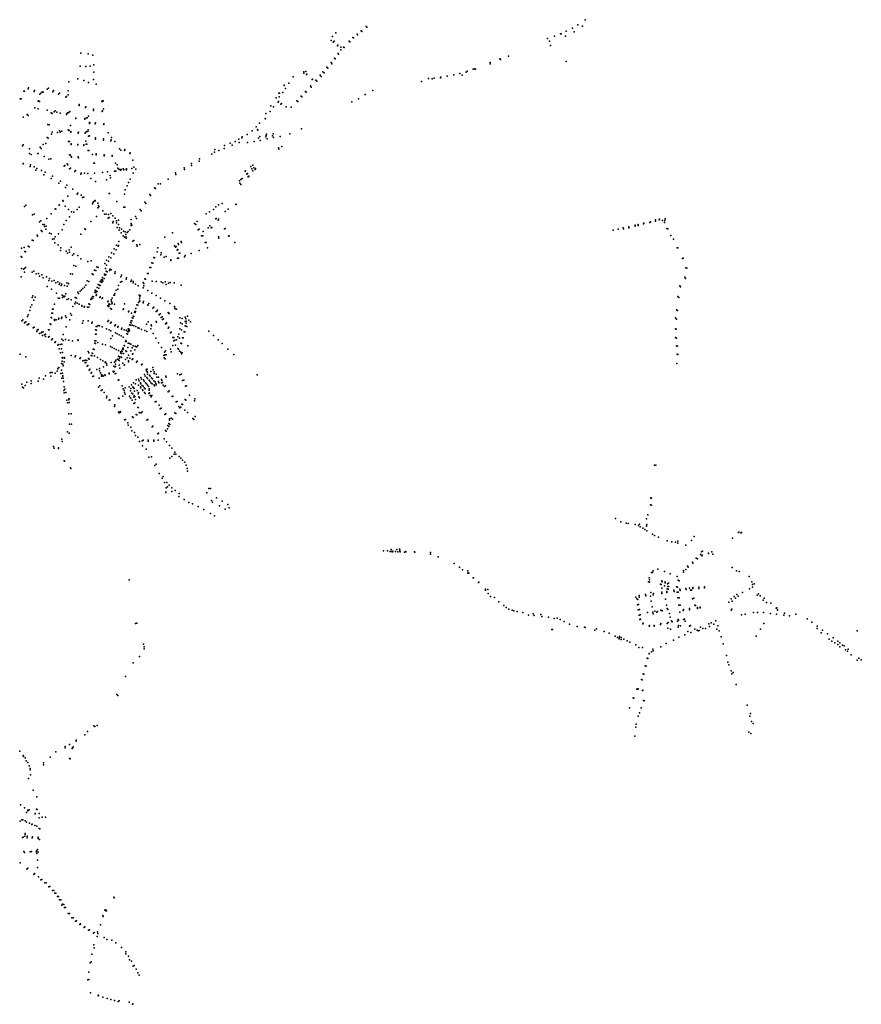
# Model space of a CAD drawing. Extents: x 182095 to 189837, y 316363 to 321755.
# Tile 3 of 3: x 185966 to 189837, y 316363 to 320891. Entities that reach past the tile are written whole.
import ezdxf

# ---------------------------------------------------------------- set-up
doc = ezdxf.new("R2010")
doc.units = 0

msp = doc.modelspace()

# ---------------------------------------------------------------- linework, layer by layer
at = {"layer": 'O466_KOLKEN_96_VIEW', "color": 1}
for p in [(188567.134, 320890.657), (187559.532, 320858.82), (187562.5, 320855.612), (188508.905, 320852.096), (188533.681, 320866.613), (188555.577, 320860.244), (187404.859, 320813.584), (187420.658, 320830.5), (187499.205, 320809.411), (187502.15, 320807.467), (187518.034, 320824.125), (187520.213, 320821.188), (187536.243, 320839.655), (187539.673, 320836.277), (188394.521, 320804.019), (188425.589, 320814.326), (188452.982, 320825.2), (188454.312, 320825.746), (188456.133, 320825.738), (188476.377, 320815.32), (188479.637, 320837.257), (188517.251, 320835.167), (187399.424, 320794.656), (187407.814, 320787.254), (187412.616, 320792.387), (187427.364, 320770.807), (187429.64, 320773.986), (187443.604, 320763.729), (187456.079, 320764.843), (187458.609, 320762.153), (187481.45, 320792.098), (187484.596, 320789.465), (188403.739, 320791.526), (188407.959, 320772.27), (186247.955, 320737.342), (186281.737, 320734.233), (186303.267, 320727.686), (187414.714, 320714.318), (187416.948, 320710.008), (187430.913, 320735.779), (187433.187, 320731.748), (187443.864, 320752.471), (188175.296, 320711.174), (188177.77, 320708.271), (188214.865, 320723.269), (186244.841, 320676.211), (186270.888, 320675.348), (186290.565, 320676.88), (186307.633, 320683.105), (187379.272, 320672.403), (187384.083, 320668.197), (187398.442, 320693.983), (187402.207, 320688.175), (188052.223, 320663.12), (188058.538, 320664.667), (188062.891, 320663.095), (188129.475, 320687.624), (188130.57, 320693.469), (188479.318, 320698.49), (186234.313, 320619.073), (186306.655, 320649.313), (187223.366, 320627.303), (187272.787, 320644.634), (187273.742, 320651.537), (187282.08, 320652.073), (187285.874, 320638.41), (187287.363, 320640.462), (187347.785, 320635.487), (187352.868, 320630.097), (187361.092, 320651.199), (187366.414, 320645.666), (187845.907, 320619.737), (187863.945, 320618.964), (187872.479, 320622.248), (187902.283, 320623.7), (187903.681, 320626.439), (187932.653, 320630.676), (187963.247, 320636.714), (187990.464, 320642.763), (188001.419, 320635.42), (188019.636, 320648.699), (188023.958, 320654.465), (186004.394, 320573.451), (186006.708, 320577.115), (186097.886, 320575.509), (186191.484, 320604.523), (186261.031, 320610.707), (186282.224, 320601.606), (186305.53, 320615.131), (186318.608, 320593.538), (187181.905, 320589.604), (187183.152, 320587.41), (187188.278, 320574.126), (187204.679, 320599.056), (187304.431, 320586.332), (187307.481, 320580.974), (187310.867, 320615.165), (187312.869, 320617.612), (187328.947, 320612.945), (187332.135, 320607.647), (187814.841, 320606.748), (185984.52, 320562.015), (185988.653, 320561.337), (186032.088, 320560.921), (186034.035, 320564.448), (186058.783, 320548.145), (186063.017, 320552.249), (186069.134, 320558.293), (186071.298, 320556.676), (186074.266, 320557.646), (186091.964, 320571.674), (186118.95, 320558.997), (186121.595, 320564.565), (186145.301, 320547.832), (186149.777, 320552.13), (186178.738, 320533.685), (186181.695, 320537.396), (186188.992, 320545.504), (186189.341, 320563.437), (187146.489, 320531.128), (187157.511, 320552.648), (187159.774, 320535.587), (187160.85, 320553.432), (187176.321, 320555.882), (187260.216, 320539.469), (187264.462, 320535.572), (187280.665, 320560.311), (187283.953, 320557.299), (187554.677, 320546.782), (187590.625, 320565.5), (185968.552, 320526.913), (185972.475, 320526.213), (186035.462, 320485.234), (186051.615, 320516.411), (186052.099, 320516.849), (186057.098, 320514.522), (186238.979, 320496.649), (186239.859, 320500.32), (186268.891, 320486.777), (186270.257, 320489.778), (186344.7, 320514.721), (186345.223, 320517.165), (186349.253, 320514.156), (186349.602, 320516.774), (187121.497, 320493.81), (187133.509, 320490.49), (187154.402, 320510.985), (187156.821, 320514.667), (187166.887, 320501.919), (187170.481, 320504.892), (187191.482, 320489.798), (187214.455, 320487.66), (187240.716, 320517.692), (187244.723, 320513.904), (187494.475, 320512.41), (187523.767, 320526.116), (185981.365, 320442.714), (186000.77, 320454.472), (186004.621, 320449.903), (186051.184, 320481.443), (186092.63, 320474.518), (186110.915, 320462.003), (186115.95, 320459.878), (186124.208, 320467.401), (186128.735, 320471.693), (186136.58, 320464.883), (186152.521, 320461.174), (186181.163, 320454.749), (186182.553, 320459.989), (186187.505, 320462.436), (186192.785, 320463.718), (186196.457, 320468.493), (186224.86, 320438.436), (186273.322, 320439.048), (186275.8, 320438.632), (186282.316, 320447.611), (186305.6, 320478.782), (186305.67, 320473.772), (186345.668, 320468.97), (186346.521, 320471.568), (186351.01, 320479.997), (187098.819, 320459.518), (187118.629, 320467.944), (186096.135, 320408.917), (186101.493, 320407.524), (186200.131, 320403.472), (186224.448, 320435.818), (186224.58, 320435.639), (186266.207, 320436.551), (186266.224, 320433.369), (186286.99, 320417.918), (186287.897, 320413.627), (186288.192, 320416.904), (186313.503, 320411.874), (186314.202, 320416.843), (186352.933, 320408.79), (186353.19, 320411.272), (187053.346, 320397.28), (187069.144, 320415.482), (187095.306, 320436.168), (187097.494, 320435.141), (186092.431, 320348.266), (186113.138, 320363.497), (186114.783, 320373.208), (186140.236, 320372.454), (186148.511, 320379.195), (186152.023, 320372.989), (186159.557, 320378.744), (186189.31, 320384.19), (186194.296, 320380.606), (186201.364, 320375.993), (186201.563, 320373.694), (186234.706, 320370.146), (186234.893, 320369.512), (186236.134, 320372.809), (186267.848, 320368.3), (186268.286, 320372.169), (186273.84, 320376.528), (186278.942, 320375.994), (186280.399, 320384.759), (186283.027, 320354.464), (186286.715, 320356.896), (186315.522, 320346.793), (186373.301, 320370.639), (186388.473, 320348.703), (186987.824, 320347.959), (186989.124, 320351.356), (187012.274, 320363.364), (187035.295, 320379.834), (187059.305, 320386.343), (187062.206, 320382.617), (187064.271, 320346.248), (187071.264, 320353.858), (187097.642, 320351.443), (187099.302, 320357.812), (187101.009, 320364.481), (187128.732, 320357.015), (187131.867, 320366.417), (187133.278, 320348.681), (187164.239, 320352.846), (187208.445, 320365.748), (187261.799, 320389.391), (185979.215, 320310.476), (185982.463, 320314.686), (186060.115, 320304.458), (186074.027, 320316.538), (186086.019, 320322.061), (186096.916, 320345.548), (186189.955, 320330.461), (186195.531, 320329.845), (186202.998, 320316.946), (186203.655, 320319.271), (186233.434, 320315.055), (186233.835, 320316.689), (186260.872, 320312.33), (186260.874, 320315.129), (186269.833, 320331.629), (186272.586, 320318.804), (186275.516, 320318.256), (186314.362, 320341.937), (186351.021, 320337.17), (186351.745, 320342.353), (186385.967, 320334.338), (186386.456, 320337.457), (186404.104, 320331.146), (186907.684, 320312.531), (186934.65, 320323.507), (186943.835, 320314.055), (186957.285, 320330.676), (186973.953, 320340.475), (186975.941, 320326.396), (187014.546, 320325.972), (187044.026, 320330.141), (187072.246, 320335.715), (187104.389, 320343.421), (187156.229, 320301.1), (187171.135, 320308.069), (186010.901, 320297.451), (186011.259, 320274.92), (186018.91, 320271.206), (186049.062, 320275.519), (186051.612, 320274.905), (186064.234, 320298.435), (186078.713, 320260.977), (186195.542, 320269.734), (186200.286, 320267.329), (186203.34, 320260.524), (186203.792, 320257.954), (186234.607, 320259.268), (186235.929, 320255.808), (186280.722, 320288.638), (186283.531, 320288.835), (186300.719, 320270.829), (186317.45, 320268.797), (186317.81, 320273.46), (186354.857, 320265.353), (186355.214, 320269.788), (186391.858, 320263.393), (186392.102, 320265.417), (186425.85, 320296.669), (186430.674, 320290.958), (186447.995, 320288.954), (186449.003, 320293.8), (186472.381, 320274.694), (186474.499, 320278.709), (186849.391, 320271.746), (186862.591, 320281.304), (186863.829, 320293.493), (186881.747, 320289.336), (186906.847, 320298.653), (187158.755, 320295.015), (185982.694, 320228.171), (185982.749, 320230.101), (186014.025, 320215.601), (186015.8, 320222.641), (186032.572, 320214.121), (186100.393, 320249.961), (186109.596, 320251.097), (186170.438, 320217.03), (186173.874, 320220.684), (186184.909, 320227.634), (186187.977, 320222.587), (186307.405, 320230.619), (186309.942, 320230.525), (186406.976, 320231.072), (186415.17, 320223.006), (186486.92, 320245.042), (186490.749, 320211.856), (186756.412, 320220.258), (186756.952, 320229.923), (186791.967, 320240.245), (186792.521, 320250.998), (187028.645, 320215.794), (187038.943, 320221.119), (186040.503, 320198.481), (186045.237, 320206.95), (186067.165, 320197.235), (186076.883, 320177.421), (186082.726, 320189.073), (186117.662, 320170.412), (186196.007, 320204.724), (186199.681, 320208.473), (186220.2, 320193.227), (186222.434, 320197.836), (186246.662, 320180.37), (186249.101, 320185.133), (186264.727, 320185.095), (186280.193, 320183.094), (186310.029, 320184.707), (186347.342, 320188.528), (186370.288, 320190.969), (186382.58, 320174.002), (186402.161, 320193.663), (186403.677, 320193.364), (186405.017, 320193.688), (186408.009, 320194.019), (186417.141, 320207.309), (186422.696, 320202.581), (186428.077, 320199.643), (186429.749, 320199.241), (186432.021, 320202.056), (186432.398, 320202.129), (186442.446, 320204.088), (186444.924, 320200.25), (186455.684, 320203.636), (186455.854, 320200.987), (186456.888, 320204.269), (186457.098, 320204.116), (186457.624, 320200.264), (186481.734, 320206.689), (186488.768, 320185.147), (186500.334, 320202.611), (186683.339, 320186.082), (186684.754, 320179.115), (186723.353, 320209.909), (186724.048, 320201.962), (187002.626, 320193.507), (187005.525, 320195.62), (187010.25, 320180.756), (187014.214, 320182.896), (187016.751, 320168.953), (187017.124, 320168.298), (187020.591, 320170.993), (187034.091, 320204.999), (187038.103, 320195.637), (187043.203, 320210.072), (187048.777, 320202.361), (187050.701, 320206.193), (187050.974, 320205.094), (186110.97, 320161.055), (186146.789, 320139.239), (186153.15, 320147.709), (186177.351, 320119.686), (186182.898, 320129.308), (186293.209, 320160.965), (186314.52, 320146.625), (186364.83, 320154.889), (186384.204, 320163.793), (186459.818, 320126.377), (186466.068, 320141.747), (186474.961, 320157.325), (186602.946, 320136.431), (186613.588, 320136.331), (186648.634, 320157.388), (186976.979, 320149.807), (186979.019, 320138.845), (186983.083, 320132.379), (186983.517, 320155.133), (186990.176, 320159.829), (186186.841, 320079.068), (186210.794, 320111.268), (186230.301, 320088.542), (186233.364, 320092.419), (186248.673, 320083.461), (186261.558, 320075.25), (186378.411, 320091.836), (186379.226, 320091.006), (186447.482, 320088.551), (186452.009, 320107.769), (186564.498, 320086.408), (186567.259, 320081.677), (186585.494, 320118.075), (186590.811, 320113.976), (185988.019, 320031.416), (185994.32, 320037.296), (186147.021, 320039.982), (186147.652, 320038.314), (186163.999, 320059.288), (186165.592, 320056.168), (186174.716, 320033.657), (186239.805, 320029.098), (186255.731, 320072.271), (186301.508, 320044.439), (186304.148, 320050.536), (186305.819, 320054.519), (186311.009, 320056.639), (186313.075, 320058.488), (186325.698, 320047.312), (186327.905, 320035.528), (186330.858, 320030.208), (186412.492, 320053.921), (186541.822, 320050.819), (186547.01, 320045.082), (186868.668, 320029.817), (186880.032, 320039.491), (186897.25, 320044.792), (186960.931, 320041.499), (186962.342, 320042.355), (186024.795, 319993.535), (186033.152, 319996.715), (186111.272, 319998.639), (186129.628, 320021.236), (186132.858, 320018.623), (186191.141, 320017.854), (186194.571, 319984.713), (186204.878, 320006.579), (186215.621, 320005.868), (186230.728, 320018.161), (186318.798, 319985.107), (186324.9, 320026.001), (186348.581, 320011.868), (186356.078, 319996.191), (186364.478, 319996.428), (186375.014, 319995.14), (186385.288, 319999.632), (186394.505, 319988.892), (186444.869, 320028.456), (186449.321, 320027.853), (186498.895, 319985.16), (186520.751, 320018.37), (186525.522, 320011.443), (186823.593, 319998.243), (186838.876, 320007.693), (186857.789, 320018.073), (186911.002, 320008.704), (186925.101, 320018.773), (186056.66, 319961.487), (186062.866, 319965.667), (186071.845, 319948.396), (186078.943, 319948.988), (186080.207, 319939.595), (186087.939, 319941.148), (186091.448, 319976.782), (186169.017, 319949.161), (186179.528, 319967.322), (186294.011, 319962.358), (186373.782, 319977.533), (186378.118, 319980.384), (186394.632, 319956.321), (186396.734, 319962.23), (186405.554, 319977.859), (186411.521, 319965.489), (186411.916, 319956.439), (186420.745, 319949.544), (186421.147, 319968.14), (186478.374, 319951.335), (186478.877, 319971.775), (186479.029, 319952.28), (186479.126, 319971.538), (186479.494, 319953.413), (186479.648, 319943.715), (186480.491, 319944.851), (186481.24, 319945.891), (186502.812, 319975.947), (186769.72, 319953.971), (186776.453, 319948.073), (186781.977, 319963.312), (186841.426, 319943.427), (186868.064, 319974.823), (186869.707, 319976.434), (186878.302, 319968.295), (186880.445, 319972.828), (188767.79, 319938.602), (188796.368, 319940.885), (188797.489, 319945.289), (188810.767, 319944.414), (188811.034, 319948.475), (188835.43, 319951.287), (188837.134, 319954.302), (188865.228, 319957.471), (188867.01, 319961.488), (188890.919, 319969.563), (188890.995, 319964.776), (188907.857, 319969.655), (188908.551, 319973.26), (188923.404, 319966.494), (188932.185, 319958.469), (188933.61, 319967.207), (188935.625, 319974.473), (186045.952, 319899.672), (186048.04, 319895.812), (186065.424, 319921.825), (186069.807, 319917.19), (186086.867, 319927.173), (186102.898, 319908.802), (186110.729, 319905.925), (186144.633, 319905.441), (186161.885, 319924.013), (186247.989, 319904.342), (186265.131, 319929.415), (186269.496, 319925.863), (186414.894, 319935.264), (186424.156, 319923.511), (186424.857, 319933.211), (186432.457, 319910.896), (186434.855, 319927.097), (186442.832, 319896.41), (186443.261, 319918.661), (186451.913, 319914.741), (186454.179, 319902.262), (186460.462, 319912.103), (186465.687, 319916.424), (186472.072, 319924.546), (186668.981, 319910.992), (186786.69, 319924.588), (186792.358, 319926.804), (186802.711, 319896.671), (186808.779, 319897.338), (186809.95, 319916.31), (186832.426, 319933.883), (186846.325, 319932.881), (186849.615, 319935.35), (186907.657, 319928.877), (186910.802, 319930.548), (186926.125, 319895), (186929.884, 319897.42), (188695.8, 319923.058), (188718.92, 319927.844), (188742.364, 319932.985), (188742.937, 319929.394), (188767.663, 319934.245), (188942.989, 319930.669), (188947.066, 319929.569), (188960.536, 319897.834), (186005.506, 319849.271), (186023.368, 319877.105), (186028.18, 319875.348), (186117.122, 319881.316), (186125.068, 319882.995), (186127.281, 319863.878), (186129.217, 319891.495), (186142.622, 319855.661), (186411.161, 319853.141), (186419.83, 319849.759), (186420.634, 319851.641), (186422.423, 319870.418), (186447.809, 319890.592), (186456.297, 319892.096), (186456.594, 319885.401), (186486.995, 319872.549), (186491.503, 319875.787), (186505.663, 319854.919), (186506.895, 319848.938), (186518.014, 319857.408), (186633.787, 319890.604), (186678.222, 319850.864), (186694.7, 319861.257), (186696.728, 319857.576), (186708.984, 319870.132), (186710.138, 319866.021), (186819.619, 319866.51), (186823.138, 319866.811), (186880.797, 319891.59), (186881.735, 319886.396), (186956.082, 319866.599), (188972.753, 319881.025), (185973.742, 319839.706), (185987.167, 319842.703), (185989.378, 319825.109), (185993.052, 319822.532), (186009.299, 319846.548), (186153.719, 319828.939), (186155.978, 319841.3), (186180.052, 319826.631), (186186.627, 319816.433), (186194.252, 319831.611), (186194.969, 319821.901), (186202.637, 319844.586), (186209.314, 319807.134), (186215.788, 319813.479), (186233.494, 319806.239), (186388.666, 319818.442), (186398.438, 319813.25), (186400.132, 319837.517), (186410.389, 319831.718), (186598.493, 319823.505), (186602.082, 319841.087), (186615.954, 319809.898), (186616.688, 319818.663), (186682.051, 319844.303), (186686.1, 319847.836), (186686.186, 319847.445), (186689.767, 319831.519), (186693.806, 319833.235), (186699.248, 319816.339), (186703.393, 319817.751), (186726.5, 319805.864), (186754.253, 319814.954), (186790.976, 319829.046), (186829.679, 319841.155), (188989.744, 319842.219), (188993.303, 319841.427), (185973.221, 319801.61), (185976.746, 319798.741), (186215.735, 319760.629), (186224.6, 319757.513), (186248.132, 319791.554), (186280.247, 319778.248), (186294.362, 319781.934), (186357.954, 319769.43), (186365.211, 319762.259), (186365.584, 319784.423), (186375.163, 319779.806), (186376.249, 319799.859), (186385.701, 319794.817), (186573.95, 319773.256), (186578.408, 319771.612), (186583.226, 319796.88), (186585.994, 319795.06), (186630.213, 319798.057), (186639.309, 319801.82), (186661.245, 319783.672), (186661.544, 319786.254), (186691.512, 319794.243), (186696.52, 319794.572), (186723.927, 319800.576), (189014.069, 319792.783), (189017.905, 319793.951), (185975.226, 319747.201), (185984.039, 319743.063), (185987.549, 319746.883), (185988.277, 319729.07), (185992.414, 319751.588), (186024.166, 319729.564), (186031.275, 319733.666), (186041.345, 319721.936), (186052.62, 319723.229), (186068.419, 319717.225), (186200.3, 319722.565), (186208.79, 319719.738), (186299.552, 319721.37), (186303.934, 319718.466), (186310.791, 319739.197), (186315.768, 319736.986), (186320.703, 319754.906), (186326.738, 319751.401), (186355.55, 319716.922), (186355.887, 319720.968), (186358.752, 319715.236), (186360.477, 319745.898), (186361.787, 319718.27), (186363.131, 319734.751), (186369.204, 319731.082), (186379.796, 319737.8), (186382.452, 319742.696), (186386.794, 319740.72), (186403.404, 319724.098), (186405.572, 319730.576), (186433.917, 319715.749), (186554.693, 319723.941), (186557.478, 319722.791), (186564.697, 319751.356), (186569.556, 319751.479), (189029.395, 319749.491), (189034.008, 319747.294), (185972.874, 319708.6), (186057.795, 319710.642), (186074.269, 319703.02), (186089.209, 319708.153), (186100.397, 319691.69), (186103.479, 319700.004), (186114.206, 319688.146), (186124.889, 319690.955), (186132.394, 319680.378), (186142.331, 319684.556), (186147.629, 319672.388), (186150.175, 319679.605), (186156.356, 319668.45), (186159.793, 319675.099), (186172.397, 319668.1), (186182.723, 319680.085), (186190.702, 319676.281), (186191.154, 319677.796), (186270.865, 319669.18), (186276.957, 319689.934), (186284.354, 319686.965), (186327.306, 319672.725), (186329.959, 319671.234), (186333.934, 319669.658), (186335.818, 319685.96), (186336.777, 319667.98), (186338.961, 319684.74), (186340.593, 319692.58), (186341.895, 319683.882), (186344.384, 319695.858), (186344.625, 319681.776), (186346.953, 319693.659), (186347.694, 319704.865), (186347.98, 319688.859), (186354.704, 319701.141), (186421.341, 319667.875), (186429.283, 319683.252), (186430.877, 319708.503), (186435.873, 319686.463), (186455.458, 319697.062), (186456.883, 319704.08), (186477.148, 319686.273), (186479.788, 319692.356), (186488.325, 319687.196), (186488.708, 319680.243), (186498.631, 319674.912), (186534.644, 319682.619), (186536.763, 319667.035), (186537.639, 319678.152), (186541.352, 319698.734), (186545.572, 319697.58), (186574.874, 319687.574), (186594.402, 319687.196), (186617.034, 319685.664), (186624.609, 319680.837), (186635.417, 319684.57), (186639.548, 319672.754), (186650.4, 319678.807), (186657.792, 319682.632), (186677.365, 319681.153), (186709.571, 319669.748), (189002.794, 319667.434), (189026.167, 319707.004), (189029.328, 319700.572), (186093.232, 319663.749), (186111.894, 319651.236), (186135.452, 319632.592), (186161.725, 319624.462), (186177.916, 319630.535), (186184.102, 319665.041), (186233.854, 319637.881), (186236.917, 319630.937), (186244.572, 319641.655), (186249.884, 319648.026), (186257.169, 319654.595), (186263.93, 319660.663), (186312.251, 319637.544), (186312.923, 319646.492), (186316.294, 319644.301), (186316.801, 319635.354), (186318.076, 319622.478), (186319.755, 319625.784), (186320.169, 319642.616), (186322.665, 319659.702), (186322.697, 319641.437), (186330.144, 319656.451), (186399.5, 319624.394), (186402.542, 319623.38), (186403.387, 319632.167), (186410.632, 319646.461), (186417.56, 319651.53), (186510.617, 319666.584), (186516.255, 319623.781), (186520.929, 319622.756), (186534.696, 319656.937), (186554.868, 319645.31), (186573.492, 319633.74), (186593.276, 319621.793), (189005.779, 319661.558), (186021.957, 319579.939), (186022.865, 319612.517), (186026.64, 319621.146), (186031.156, 319601.499), (186036.676, 319614.456), (186125.838, 319582.674), (186143.38, 319609.584), (186149.801, 319609.463), (186162.495, 319613.731), (186167.057, 319619.879), (186170.932, 319615.473), (186173.446, 319618.843), (186182.553, 319603.547), (186190.437, 319607.136), (186202.756, 319601.979), (186219.589, 319583.799), (186221.391, 319613.219), (186222.612, 319591.9), (186227.143, 319610.641), (186230.358, 319586.628), (186240.138, 319582.582), (186252.278, 319576.849), (186284.652, 319583.425), (186288.867, 319581.401), (186293.42, 319604.333), (186294.6, 319606.019), (186297.13, 319610.234), (186301.266, 319617.279), (186301.345, 319608.211), (186304.975, 319615.761), (186334.843, 319613.351), (186336.43, 319616.374), (186345.396, 319607.884), (186346.755, 319610.975), (186371.506, 319593.328), (186373, 319596.068), (186374.632, 319578.369), (186377.502, 319583.941), (186380.71, 319581.408), (186387.334, 319602.257), (186388.516, 319594.822), (186389.525, 319584.685), (186391.558, 319609.354), (186391.884, 319588.054), (186402.703, 319582.272), (186447.961, 319583.57), (186504.417, 319579.068), (186509.364, 319577.22), (186512.684, 319590.141), (186516.9, 319594.078), (186517.396, 319606.483), (186518.571, 319615.602), (186519.047, 319598.564), (186534.22, 319588.86), (186535.862, 319594.777), (186556.189, 319578.448), (186556.265, 319578.677), (186560.426, 319584.855), (186613.263, 319610.271), (186634.069, 319597.992), (186656.785, 319584.895), (188993.625, 319618.441), (188998.066, 319613.796), (186005.75, 319533.947), (186012.406, 319552.846), (186016.602, 319568.852), (186113.497, 319541.553), (186117.32, 319558.837), (186117.723, 319540.743), (186120.675, 319559.135), (186200.169, 319539.272), (186203.842, 319531.436), (186210.663, 319571.377), (186251.266, 319573.645), (186262.977, 319568.75), (186264.28, 319571.96), (186278.413, 319568.755), (186283.978, 319567.912), (186371.424, 319574.317), (186374.463, 319572.122), (186375.982, 319571.109), (186383.685, 319562.61), (186388.307, 319560.135), (186442.668, 319558.184), (186443.681, 319560.886), (186466.142, 319547.545), (186467.493, 319550.584), (186480.328, 319541.465), (186494.059, 319545.354), (186495.385, 319549.386), (186495.953, 319549.133), (186497.267, 319543.834), (186497.34, 319548.566), (186498.223, 319548.188), (186498.79, 319547.998), (186499.969, 319563.086), (186578.562, 319563.895), (186583.002, 319569.197), (186593.938, 319549.067), (186596.755, 319550.608), (186599.654, 319554.167), (186607.644, 319532.997), (186612.92, 319537.677), (186649.414, 319543.674), (186650.166, 319543.146), (186652.647, 319539.842), (186653.114, 319539.774), (186677.939, 319572.154), (186679.176, 319564.112), (186681.355, 319560.398), (186687.708, 319559.847), (188986.711, 319556.533), (188991.117, 319553.97), (185976.382, 319506.238), (185980.31, 319510.372), (185987.668, 319496.975), (185989.5, 319498.691), (185993.778, 319501.15), (186001.108, 319486.912), (186001.608, 319525.593), (186004.835, 319488.644), (186008.467, 319491.928), (186105.78, 319492.051), (186108.672, 319489.125), (186110.425, 319521.415), (186113.096, 319520.258), (186125.961, 319511.589), (186126.772, 319507.94), (186134.539, 319509.917), (186145.158, 319514.102), (186146.854, 319518.797), (186158.58, 319515.954), (186159.431, 319522.859), (186177.209, 319528.211), (186180.105, 319521.121), (186196.793, 319511.158), (186254.724, 319495.22), (186258.093, 319505.328), (186281.15, 319506.324), (186297.999, 319495.204), (186300.021, 319499.248), (186371.674, 319503.187), (186374.536, 319507.395), (186383.698, 319495.263), (186386.826, 319499.82), (186406.426, 319487.856), (186471.488, 319487.476), (186475.372, 319486.125), (186476.216, 319498.622), (186478.412, 319506.39), (186479.256, 319497.271), (186482.127, 319505.208), (186483.647, 319519.563), (186486.856, 319518.381), (186487.7, 319527.5), (186490.74, 319525.98), (186549.647, 319489.91), (186556.537, 319501.839), (186571.388, 319486.747), (186593.386, 319502.399), (186595.565, 319499.614), (186616.879, 319520.624), (186621.577, 319524.514), (186623.624, 319512.558), (186627.335, 319515.79), (186637.351, 319492.046), (186640.923, 319496.069), (186642.065, 319494.034), (186703.487, 319520.264), (186705.229, 319496.316), (186713.566, 319516.433), (186713.72, 319491.328), (186726.545, 319502.979), (186727.168, 319522.432), (186730.908, 319514.816), (186731.669, 319503.547), (186732.249, 319495.262), (186737.411, 319527.957), (186743.732, 319509.424), (186751.069, 319501.698), (188982.659, 319520.002), (188987.193, 319513.964), (186028.475, 319473.972), (186032.895, 319476.539), (186044.406, 319456.873), (186046.296, 319463.211), (186050.449, 319465.497), (186057.491, 319447.724), (186065.38, 319450.979), (186068.49, 319454.313), (186073.967, 319455.056), (186079.656, 319442.073), (186084.088, 319444.063), (186098.37, 319464.544), (186102.338, 319463.755), (186165.974, 319442.349), (186179.398, 319477.841), (186314.173, 319463.866), (186314.847, 319444.996), (186317.88, 319480.378), (186318.554, 319443.985), (186318.891, 319463.192), (186321.25, 319479.704), (186326.566, 319483.894), (186333.982, 319482.546), (186344.77, 319478.5), (186365.747, 319469.179), (186377.488, 319463.788), (186385.563, 319460.295), (186403.732, 319483.142), (186406.847, 319449.907), (186414.938, 319445.862), (186417.282, 319476.16), (186419.798, 319480.111), (186424.378, 319440.805), (186434.123, 319467.739), (186436.143, 319472.286), (186447.03, 319465.127), (186455.981, 319462.594), (186458.852, 319445.368), (186461.892, 319444.524), (186462.567, 319456.345), (186465.438, 319469.687), (186465.776, 319455.332), (186467.296, 319461.412), (186469.66, 319467.829), (186470.842, 319459.723), (186483.289, 319485.579), (186483.864, 319485.531), (186491.031, 319482.468), (186500.286, 319479.04), (186509.907, 319474.041), (186516.336, 319471.699), (186526.366, 319465.889), (186541.929, 319460.895), (186551.03, 319456.851), (186569.112, 319469.267), (186572.924, 319483.381), (186580.514, 319447.361), (186648.939, 319471.998), (186652.379, 319475.97), (186659.967, 319450.945), (186663.285, 319453.207), (186697.532, 319445.261), (186703.211, 319469.732), (186710.813, 319464.607), (186722.351, 319454.87), (186725.789, 319454.726), (186726.575, 319483.152), (186731.073, 319480.547), (186734.309, 319479.723), (186836.415, 319457.832), (188981.969, 319469.262), (188986.175, 319467.347), (186071.707, 319439.146), (186085.336, 319433.766), (186098.347, 319430.369), (186101.198, 319434.299), (186113.212, 319419.186), (186116.982, 319422.398), (186128.187, 319405.762), (186131.189, 319409.693), (186143.436, 319396.988), (186152.595, 319397.634), (186159.864, 319422.286), (186159.905, 319398.089), (186165.723, 319415.929), (186177.408, 319420.129), (186191.576, 319416.756), (186209.29, 319414.09), (186232.824, 319418.065), (186235.183, 319415.37), (186311.039, 319402.993), (186312.488, 319414.332), (186314.745, 319401.982), (186315.953, 319413.951), (186325.262, 319406.418), (186347.513, 319399.001), (186384.934, 319423.948), (186392.688, 319437.096), (186432.132, 319436.422), (186442.245, 319430.691), (186453.495, 319411.13), (186454.616, 319415.663), (186455.714, 319410.212), (186464.74, 319403.059), (186470.998, 319400.828), (186476.885, 319397.885), (186592.554, 319426.076), (186605.259, 319405.252), (186670.727, 319428.519), (186674.602, 319429.656), (186675.285, 319414.104), (186679.456, 319416.908), (186686.886, 319418.665), (186693.7, 319432.46), (186700.558, 319426.162), (186707.051, 319402.874), (186710.417, 319400.839), (186715.015, 319428.367), (186718.518, 319427.201), (186858.082, 319437.757), (186878.542, 319417.951), (186897.376, 319400.972), (188982.591, 319428.438), (188987.102, 319425.928), (185968.445, 319352.101), (186141.054, 319394.66), (186148.183, 319377.831), (186154.526, 319359.412), (186158.515, 319377.392), (186163.546, 319360.287), (186280.605, 319364.732), (186284.348, 319358.371), (186298.908, 319357.165), (186301.604, 319355.817), (186304.299, 319375.362), (186308.343, 319374.014), (186360.661, 319394.955), (186383.248, 319387.539), (186391.676, 319383.493), (186400.779, 319379.11), (186410.555, 319374.391), (186421.343, 319368.659), (186429.84, 319362.595), (186431.92, 319356.653), (186433.819, 319354.867), (186434.929, 319365.824), (186437.767, 319364.9), (186439.22, 319374.42), (186440.131, 319379.887), (186441.492, 319373.492), (186441.832, 319379.521), (186443.304, 319355.045), (186446.823, 319392.092), (186448.655, 319391.052), (186453.614, 319367.633), (186456.838, 319365.393), (186463.715, 319383.516), (186477.502, 319367.779), (186483.363, 319382.129), (186484.792, 319352.057), (186486.552, 319354.744), (186487.84, 319391.197), (186495.819, 319371.711), (186497.457, 319389.063), (186502.128, 319386.34), (186504.209, 319385.741), (186510.299, 319392.754), (186618.634, 319382.735), (186632.725, 319362.384), (186636.286, 319367.599), (186640.137, 319350.063), (186659.667, 319376.197), (186663.124, 319363.466), (186671.102, 319392.069), (186683.401, 319393.571), (186692.999, 319378.59), (186696.584, 319375.668), (186701.234, 319366.511), (186708.052, 319362.146), (186709.655, 319354.229), (186713.859, 319359.426), (186739.013, 319390.478), (186924.181, 319375.048), (186951.71, 319351.487), (188986.651, 319391.323), (188990.093, 319351.817), (188991.108, 319390.073), (188993.001, 319351.18), (185994.98, 319340.411), (186158.118, 319309.095), (186161.185, 319320.088), (186161.651, 319336.665), (186162.797, 319334.601), (186165.093, 319306.339), (186170.458, 319317.85), (186171.47, 319336.562), (186171.754, 319334.395), (186202.765, 319346.238), (186220.953, 319340.176), (186222.301, 319344.217), (186243.183, 319332.766), (186245.541, 319335.797), (186256.993, 319321.314), (186263.056, 319322.998), (186267.24, 319313.271), (186269.255, 319324.817), (186270.466, 319314.577), (186275.32, 319324.143), (186282.734, 319332.567), (186285.092, 319329.534), (186294.19, 319346.719), (186297.897, 319345.371), (186310.96, 319345.004), (186324.055, 319336.634), (186337.689, 319328.129), (186347.922, 319322.144), (186359.157, 319314.51), (186361.587, 319317.345), (186366.005, 319309.848), (186386.896, 319314.49), (186401.552, 319315.225), (186406.974, 319320.565), (186407.001, 319319.674), (186407.247, 319306.327), (186409.119, 319324.513), (186415.265, 319330.132), (186420.337, 319343.04), (186420.401, 319326.875), (186423.641, 319323.005), (186424.505, 319340.899), (186425.224, 319334.252), (186426.117, 319339.779), (186434.904, 319338.985), (186441.022, 319311.241), (186452.821, 319327.323), (186459.755, 319336.123), (186466.2, 319347.557), (186466.372, 319316.645), (186466.828, 319322.04), (186473.512, 319334.858), (186483.979, 319327.795), (186486.121, 319331.838), (186503.854, 319315.565), (186506.366, 319320.026), (186528.763, 319307.239), (186629.091, 319346.295), (186630.004, 319335.339), (186633.982, 319349.432), (186635.698, 319331.456), (188988.299, 319308.882), (186106.746, 319267.439), (186108.402, 319267.941), (186115.226, 319268.769), (186128.856, 319264.979), (186138.123, 319274.008), (186140.894, 319287.095), (186141.936, 319285.509), (186145.64, 319291.944), (186155.856, 319264.082), (186158.599, 319279.202), (186162.491, 319265.442), (186162.527, 319264.558), (186166.02, 319298.858), (186276.528, 319297.063), (186279.223, 319299.757), (186286.186, 319279.446), (186288.207, 319283.151), (186294.607, 319264.457), (186296.627, 319267.994), (186321.177, 319282.355), (186333.671, 319286.308), (186333.815, 319275.267), (186338.025, 319266.846), (186341.73, 319259.605), (186351.187, 319294.543), (186366.616, 319302.644), (186377.039, 319265.575), (186378.218, 319262.376), (186396.407, 319273.996), (186397.585, 319270.291), (186398.424, 319297.703), (186401.311, 319273.236), (186404.11, 319294.347), (186405.625, 319262.62), (186407.143, 319296.379), (186409.014, 319264.336), (186424.213, 319302.333), (186426.341, 319287.608), (186447.025, 319302.331), (186447.675, 319303.66), (186525.877, 319303.64), (186548.586, 319282.195), (186549.171, 319275.175), (186550.793, 319272.454), (186552.834, 319284.151), (186554.107, 319269.603), (186554.142, 319260.386), (186569.205, 319272.626), (186578.175, 319290.778), (186580.685, 319280.791), (186584.199, 319263.13), (186584.7, 319271.74), (186593.252, 319260.254), (186692.62, 319261.729), (186709.494, 319260.157), (185998.41, 319223.426), (186019.28, 319218.312), (186019.52, 319230.334), (186051.591, 319228.758), (186055.712, 319241.664), (186076.228, 319238.084), (186084.916, 319252.953), (186109.665, 319251.407), (186159.453, 319241.763), (186163.997, 319253.064), (186164.051, 319251.235), (186164.085, 319251.725), (186164.119, 319252.395), (186165.61, 319242.504), (186167.761, 319226.085), (186302.522, 319249.3), (186305.89, 319250.816), (186331.794, 319242.427), (186342.236, 319250.847), (186348.972, 319254.047), (186350.319, 319251.184), (186357.898, 319257.584), (186358.908, 319254.384), (186419.645, 319233.516), (186422.323, 319234.187), (186488.947, 319220.956), (186498.486, 319215.603), (186502.175, 319234.074), (186512.201, 319236.902), (186515.416, 319229.221), (186521.128, 319220.674), (186523.703, 319216.712), (186524.071, 319245.573), (186526.396, 319238.002), (186535.545, 319233.947), (186539.4, 319228.655), (186540.389, 319258.432), (186543.072, 319251.273), (186545.542, 319220.518), (186549.479, 319215.992), (186550.474, 319245.584), (186553.731, 319241.28), (186561.233, 319233.48), (186563.189, 319255.448), (186565.239, 319228.018), (186566.015, 319250.835), (186569.624, 319221.012), (186573.172, 319243.373), (186575.255, 319216.489), (186576.758, 319238.649), (186583.251, 319230.368), (186588.931, 319225.665), (186592.238, 319217.013), (186597.409, 319246.931), (186604.351, 319226.298), (186604.439, 319246.198), (186605.76, 319221.071), (186618.157, 319235.48), (186618.31, 319221.417), (186620.445, 319231.915), (186623.736, 319223.008), (186637.92, 319251.037), (186639.923, 319246.88), (186702.416, 319257.981), (186714.983, 319231.076), (186721.691, 319233.703), (187057.772, 319258.104), (185975.616, 319213.871), (185979.132, 319200.069), (185984.019, 319197.888), (185990.589, 319208.013), (186168.7, 319185.355), (186170.017, 319202.425), (186170.185, 319174.738), (186173.636, 319192.175), (186178.185, 319176.978), (186328.92, 319201.403), (186334.293, 319206.903), (186340.266, 319185.991), (186345.363, 319189.099), (186354.01, 319175.744), (186436.976, 319206.826), (186441.405, 319192.874), (186446.662, 319184.949), (186448.615, 319176.453), (186451.696, 319198.441), (186469.849, 319202.895), (186476.326, 319183.386), (186477.687, 319194.414), (186480.246, 319212.282), (186481.828, 319172.445), (186486.428, 319170.378), (186486.536, 319202.842), (186489.945, 319197.786), (186493.406, 319193.895), (186493.916, 319181.862), (186506.861, 319185.655), (186511.794, 319169.532), (186513.161, 319210.564), (186513.313, 319176.437), (186521.158, 319202.314), (186523.975, 319198.047), (186530.191, 319208.92), (186530.531, 319188.797), (186532.815, 319186.125), (186533.898, 319204.959), (186538.977, 319197.623), (186540.541, 319175.974), (186542.71, 319192.469), (186544.029, 319172.272), (186554.615, 319209.414), (186558.541, 319204.549), (186559.439, 319171.269), (186562.158, 319187.284), (186562.358, 319192.818), (186563.489, 319174.669), (186585.321, 319212.222), (186586.209, 319207.023), (186593.738, 319211.207), (186626.247, 319209.383), (186632.175, 319203.24), (186636.618, 319206.211), (186649.013, 319180.062), (186654.034, 319183.162), (186729.464, 319204.819), (186733.879, 319206.936), (186182.474, 319141.286), (186185.76, 319128.875), (186191.429, 319147.483), (186192.067, 319142.593), (186193.86, 319147.494), (186193.94, 319129.806), (186365.932, 319152.494), (186367.273, 319159.75), (186378.276, 319141.33), (186381.013, 319143.296), (186421.03, 319150.861), (186423.917, 319148.843), (186440.483, 319159.103), (186451.892, 319168.39), (186470.807, 319158.771), (186476.183, 319150.983), (186477.115, 319150.46), (186484.175, 319141.326), (186491.433, 319154.169), (186491.676, 319125.839), (186492.844, 319161.518), (186495.49, 319129.212), (186495.952, 319157.79), (186498.821, 319143.677), (186514.258, 319155.847), (186517.182, 319151.933), (186566.747, 319162.156), (186570.725, 319156.729), (186573.287, 319161.937), (186589.879, 319132.776), (186593.566, 319134.279), (186666.794, 319157.538), (186671.038, 319160.144), (186685.958, 319132.796), (186690.812, 319135.16), (186726.916, 319144.772), (186730.949, 319141.236), (186746.55, 319163.472), (186769.932, 319138.659), (186771.956, 319146.969), (186402.224, 319111.682), (186403.302, 319119.308), (186420.964, 319085.476), (186423.623, 319083.043), (186427.956, 319088.842), (186430.559, 319085.191), (186509.362, 319106.806), (186510.748, 319107.948), (186515.716, 319084.522), (186518.049, 319082.827), (186525.227, 319083.381), (186528.89, 319086.606), (186607.519, 319117.626), (186612.39, 319100.938), (186616.223, 319104.375), (186637.835, 319078.482), (186679.667, 319082.97), (186684.304, 319078.954), (186698.66, 319111.216), (186702.931, 319105.341), (186706.579, 319109.388), (186711.286, 319122.62), (186714.473, 319120.517), (186725.081, 319095.338), (186738.434, 319084.074), (186192.303, 319077.494), (186202.337, 319078.127), (186448.441, 319050.957), (186452.469, 319052.56), (186463.658, 319036.64), (186485.654, 319064.871), (186488.348, 319061.024), (186501.856, 319075.704), (186505.023, 319073.166), (186551.687, 319049.451), (186555.071, 319052.015), (186633.828, 319075.547), (186651.468, 319033.195), (186654.779, 319048.269), (186655.608, 319054.693), (186663.266, 319057.704), (186668.286, 319054.101), (186762.367, 319056.292), (186766.694, 319051.82), (186772.951, 319066.098), (186185.622, 318995.707), (186194.447, 318989.964), (186195.61, 319030.425), (186204.359, 319031.058), (186465, 319025.952), (186477.289, 319016.16), (186482.634, 319000.046), (186494.819, 318991.626), (186576.149, 319017.863), (186579.287, 319021.128), (186604.73, 318988.758), (186636.2, 319000.934), (186640.523, 318998.155), (186646.092, 319008.461), (186647.395, 319023.807), (186651.702, 319020.253), (186656.292, 319029.439), (186159.422, 318961.755), (186161.104, 318951.454), (186498.389, 318978.167), (186509.372, 318970.635), (186517.427, 318950.678), (186529.521, 318953.623), (186533.438, 318957.632), (186557.109, 318952.18), (186557.358, 318957.414), (186582.585, 318952.171), (186583.33, 318957.308), (186600.899, 318985.617), (186603.734, 318957.566), (186631.403, 318962.576), (186641.21, 318949.838), (186121.868, 318928.359), (186125.061, 318920.885), (186143.967, 318919.358), (186144.521, 318921.433), (186531.459, 318930.459), (186547.788, 318915.652), (186655.427, 318931.889), (186665.289, 318919.748), (186679.053, 318902.366), (186171.318, 318862.638), (186172.65, 318860.951), (186559.91, 318878.566), (186571.863, 318880.701), (186656.169, 318873.91), (186666.539, 318882.263), (186677.205, 318892.229), (186684.464, 318892.625), (186699.325, 318882.425), (186706.899, 318874.614), (186715.725, 318865.132), (186725.065, 318855.362), (186199.847, 318829.659), (186201.939, 318827.412), (186587.148, 318841.061), (186594.046, 318846.122), (186732.126, 318842.76), (186735.817, 318826.802), (186737.277, 318814.011), (188886.06, 318842.105), (188891.538, 318842.681), (186607.771, 318804.456), (186621.506, 318782.125), (186626.367, 318790.194), (186632.583, 318762.226), (186642.854, 318762.113), (186637.958, 318717.428), (186639.399, 318738.432), (186646.381, 318742.036), (186653.665, 318750.741), (186665.702, 318720.795), (186666.416, 318737.742), (186680.992, 318724.855), (186835.936, 318735.342), (186843.934, 318734.686), (186637.684, 318715.919), (186698.632, 318697.723), (186699.754, 318711.914), (186722.045, 318684.684), (186744.716, 318671.103), (186827.399, 318715.24), (186848.677, 318679.59), (186852.645, 318671.916), (186870.644, 318691.33), (186896.817, 318675.955), (188868.834, 318690.074), (188869.109, 318691.206), (188871.755, 318691.035), (188871.951, 318690), (186760.966, 318664.878), (186786.917, 318651.318), (186812.809, 318637.831), (186884.551, 318655.111), (186911.69, 318639.319), (186923.903, 318660.792), (186930.193, 318646.196), (188867.741, 318659.908), (188872.661, 318658.528), (186843.758, 318620.535), (186861.629, 318608.391), (188705.971, 318596.169), (188731.377, 318580.871), (188849.242, 318596.042), (188854.911, 318614.182), (188755.27, 318575.504), (188764.34, 318574.343), (188797.645, 318569.257), (188811.986, 318564.417), (188817.77, 318570.782), (188820.694, 318558.891), (188831.775, 318551.828), (188841.84, 318545.515), (188849.944, 318561.009), (188850.65, 318568.549), (188851.454, 318539.438), (188876.6, 318524.126), (188886.493, 318519.072), (188904.401, 318510.569), (188943.58, 318494.508), (188965.489, 318489.665), (188993.947, 318492.258), (189056.637, 318495.121), (189068.973, 318514.794), (189244.498, 318506.727), (189271.718, 318531.962), (189273.786, 318533.483), (189283.816, 318530.535), (189285.504, 318532.43), (187639.086, 318448.554), (187657.829, 318447.942), (187670.561, 318444.421), (187675.462, 318454.513), (187675.472, 318444.452), (187682.086, 318446.597), (187694.657, 318444.601), (187700.594, 318453.684), (187712.799, 318455.824), (187713.932, 318453.179), (187714.772, 318446.453), (187742.095, 318444.936), (188982.323, 318487.402), (188993.812, 318483.969), (189029.921, 318474.089), (189107.238, 318446.75), (187681.597, 318443.63), (187704.779, 318443.717), (187715.686, 318443.415), (187735.538, 318441.895), (187742.906, 318443.985), (187782.065, 318443.877), (187783.532, 318442.308), (187855.656, 318432.496), (187855.894, 318441.138), (187891.703, 318421.244), (189078.135, 318414.637), (189083.66, 318410.825), (189097.762, 318431.439), (189102.724, 318443.882), (189103.466, 318425.825), (189105.529, 318428.005), (189133.803, 318436.8), (189134.944, 318435.735), (189149.913, 318442.993), (189154.432, 318432.56), (187964.138, 318390.577), (187989.484, 318373.332), (188003.25, 318360.476), (188027.48, 318356.222), (188880.295, 318355.413), (188901.302, 318364.563), (189019.945, 318357.023), (189029.723, 318361.795), (189038.45, 318377.019), (189040.687, 318372.564), (189060.231, 318396.632), (189062.26, 318391.864), (189243.759, 318371.244), (189263.335, 318356.852), (186470.246, 318315.487), (188026.813, 318345.07), (188028.833, 318346.86), (188032.67, 318344.902), (188051.284, 318323.61), (188053.836, 318324.256), (188862.05, 318323.881), (188863.753, 318314.516), (188871.924, 318349.228), (188876.938, 318348.216), (188919.988, 318310.67), (188932.611, 318352.627), (188958.643, 318342.507), (188990.841, 318329.424), (188995.262, 318313.949), (188999.614, 318310.921), (189020.059, 318349.862), (189275.684, 318353.114), (189321.037, 318330.348), (188076.644, 318302.301), (188077.841, 318304.158), (188108.706, 318271.393), (188109.343, 318267.65), (188119.175, 318270.028), (188858.104, 318304.85), (188862.747, 318303.415), (188913.401, 318295.416), (188917.206, 318293.21), (188919.073, 318276.79), (188921.999, 318304.899), (188932.272, 318286.744), (188934.922, 318301.297), (188935.718, 318305.347), (188944.349, 318272.692), (188946.169, 318297.087), (188947.006, 318284.169), (188948.891, 318272.557), (188950.141, 318284.209), (188950.291, 318299.117), (188975.675, 318267.024), (188986.48, 318282.207), (188992.041, 318281.017), (189002.772, 318271.157), (189003.593, 318266.372), (189029.947, 318274.916), (189031.966, 318269.655), (189047.645, 318276.862), (189052.225, 318267.284), (189056.91, 318267.208), (189062.669, 318274.773), (189062.909, 318279.151), (189090.01, 318275.596), (189090.057, 318281.439), (189115.67, 318277.59), (189115.846, 318281.983), (189323.115, 318273.658), (189334.421, 318306.135), (189337.148, 318293.72), (189337.53, 318280.748), (189344.818, 318296.931), (188121.063, 318251.963), (188131.655, 318238.53), (188150.575, 318233.108), (188799.947, 318235.725), (188804.267, 318227.236), (188809.016, 318224.449), (188815.002, 318242.399), (188815.62, 318235.726), (188844.442, 318247.075), (188846.176, 318240.694), (188867.09, 318239.108), (188869.254, 318256.694), (188879.501, 318245.747), (188880.771, 318252.4), (188919.585, 318252.656), (188919.663, 318258.571), (188936.475, 318225.99), (188942.753, 318261.893), (188943.12, 318255.94), (188976.297, 318261.776), (188989.618, 318258.382), (188993.742, 318231.374), (188995.057, 318257.861), (188998.988, 318231.521), (189060.106, 318227.454), (189066.181, 318229.943), (189238.746, 318227.84), (189252.99, 318237.892), (189258.114, 318229.862), (189265.061, 318247.574), (189271.589, 318238.987), (189291.085, 318255.89), (189357.686, 318244.688), (189363.793, 318250.035), (189371.873, 318241.675), (189386.555, 318221.144), (189390.935, 318231.172), (188170.219, 318213.785), (188192.654, 318196.298), (188203.475, 318187.676), (188216.248, 318180.5), (188230.605, 318175.634), (188807.734, 318200.36), (188811.095, 318177.587), (188812.771, 318201.663), (188816.374, 318178.397), (188870.498, 318216.935), (188874.712, 318190.074), (188915.013, 318175.343), (188940.444, 318198.868), (188943.824, 318182.889), (188947.747, 318178.744), (188998.649, 318198.9), (189003.884, 318198.842), (189018.57, 318173.575), (189019.173, 318178.214), (189047.281, 318182.703), (189047.314, 318176.599), (189070.958, 318198.231), (189075.257, 318197.497), (189083.288, 318183.419), (189083.766, 318187.321), (189095.504, 318189.01), (189096.216, 318186.031), (189228.5, 318212.139), (189238.909, 318175.107), (189241.357, 318179.294), (189242.797, 318217.241), (189401.549, 318210.318), (189420.747, 318207.299), (189446.3, 318184.713), (189447.155, 318183.966), (189449.128, 318185.486), (189451.572, 318175.305), (189452.305, 318176.37), (188238.95, 318172.64), (188253.992, 318169.379), (188279.663, 318163.889), (188306.917, 318152.957), (188328.299, 318159.05), (188332.079, 318150.229), (188362.613, 318154.783), (188367.632, 318146.586), (188398.731, 318143.578), (188424.782, 318137.07), (188437.801, 318138.732), (188451.822, 318132.133), (188815.415, 318152.559), (188818.445, 318132.894), (188820.021, 318153.574), (188821.774, 318133.385), (188853.722, 318164.22), (188878.283, 318166.735), (188879.596, 318159.198), (188888.195, 318171.079), (188896.22, 318166.648), (188899.984, 318168.748), (188921.288, 318172.449), (188954.485, 318159.525), (188957.623, 318142.756), (188994.287, 318132.732), (188996.073, 318128.738), (189003.013, 318165.388), (189019.754, 318131.66), (189024.351, 318134.097), (189285.571, 318153.217), (189302.542, 318157.663), (189341.731, 318164.279), (189359.884, 318165.249), (189387.782, 318164.049), (189419.614, 318160.734), (189447.178, 318156.635), (189481.609, 318152.011), (189484.549, 318162.008), (189506.807, 318149.063), (189535.561, 318156.563), (189588.01, 318134.826), (186499.427, 318113.58), (186504.589, 318115.867), (188413.124, 318086.866), (188414.109, 318086.395), (188415.094, 318086.138), (188415.651, 318085.924), (188416.422, 318085.752), (188471.251, 318122.743), (188495.752, 318111.404), (188531.004, 318099.823), (188564.495, 318097.654), (188566.79, 318095.235), (188612.236, 318082.866), (188619.975, 318089.428), (188832.777, 318111.887), (188834.266, 318115.288), (188861.65, 318101.715), (188862.971, 318105.243), (188884.015, 318104.782), (188884.563, 318102.156), (188913.377, 318109.779), (188915.769, 318113.581), (188944.683, 318114.13), (188947.795, 318092.983), (188948.754, 318118.805), (188959.519, 318087.967), (188964.91, 318126.226), (188966.767, 318121.277), (188991.99, 318124.613), (188994.443, 318096.5), (188996.842, 318104.971), (189005.035, 318103.248), (189026.574, 318124.172), (189047.493, 318101.021), (189051.321, 318104.236), (189072.294, 318088.168), (189081.791, 318082.933), (189090.869, 318082.548), (189097.041, 318096.899), (189108.494, 318091.597), (189120.356, 318091.119), (189135.881, 318112.972), (189139.181, 318100.222), (189146.591, 318117.181), (189158.702, 318110.736), (189168.59, 318125.576), (189172.666, 318088.037), (189176.571, 318102.585), (189373.838, 318088.622), (189388.972, 318113.59), (189609.424, 318120.269), (189633.903, 318091.176), (189634.903, 318101.733), (189658.895, 318083.924), (188655.204, 318076.455), (188676.95, 318069.734), (188705.242, 318056.365), (188715.407, 318049.608), (188723.119, 318043.743), (188723.97, 318046.461), (188724.283, 318054.454), (188732.426, 318049.407), (188732.611, 318040.987), (188745.42, 318042.072), (188973.751, 318037.379), (188998.496, 318051.58), (189025.444, 318062.554), (189039.247, 318077.201), (189053.198, 318072.432), (189086.195, 318080.939), (189183.576, 318079.953), (189192.079, 318053.047), (189353.469, 318055.517), (189652.959, 318071.424), (189682.321, 318066.708), (189688.951, 318042.701), (189707.267, 318048.819), (189818.368, 318080.868), (186535.144, 318018.472), (186538.664, 317996.853), (186539.164, 318007.075), (188759.86, 318034.475), (188773.097, 318027.87), (188800.537, 318015.829), (188814.52, 318002.997), (188830.562, 318003.307), (188877.586, 317996.289), (188915.028, 318006.787), (188939.039, 318022.23), (189201.985, 318020.925), (189701.649, 318032.813), (189714.906, 318024.653), (189728.916, 318016.863), (189729.764, 318032.519), (189738.765, 318025.424), (189739.149, 318007.236), (189750.812, 318014.474), (189758.263, 318011.312), (189764.571, 317993.41), (189777.086, 317996.333), (186517.916, 317961.515), (188852.176, 317954.253), (188855.938, 317953.612), (188861.868, 317975.116), (188862.053, 317975.824), (188871.75, 317983.698), (188880.347, 317988.131), (189217.515, 317966.234), (189774.14, 317986.353), (189790.407, 317969.526), (189826.075, 317955.259), (189837.266, 317946.743), (186487.368, 317933.517), (188843.657, 317918.653), (188847.442, 317918.298), (189222.904, 317936.032), (189227.74, 317923.325), (189818.146, 317945.975), (186452.369, 317869.699), (188825.968, 317855.806), (188833.635, 317882.375), (188836.688, 317881.363), (189238.979, 317896.066), (189241.471, 317882.012), (189247.126, 317889.257), (188805.253, 317812.063), (188807.936, 317811.245), (188809.335, 317812.371), (188809.804, 317812.846), (188810.32, 317813.367), (188811.595, 317813.423), (188829.582, 317854.663), (189261.823, 317832.787), (186412.384, 317787.22), (186417.374, 317783.192), (188787.465, 317771.854), (188790.248, 317770.233), (188830.103, 317805.33), (188832.251, 317806.81), (188771.372, 317725.43), (188771.706, 317726.361), (188823.991, 317725.908), (188835.392, 317759.338), (188838.036, 317758.765), (189312.254, 317738.923), (188811.004, 317687.368), (188816.744, 317703.036), (189324.187, 317687.189), (189328.247, 317700.648), (186307.53, 317643.72), (186311.385, 317640.832), (186322.105, 317644.544), (188800.148, 317636.734), (188802.275, 317650.375), (189332.473, 317662.751), (189340.518, 317654.676), (186265.472, 317602.504), (186278.414, 317617.065), (188795.828, 317596.276), (189320.632, 317613.656), (189329.63, 317607.874), (186175.156, 317547.939), (186175.411, 317542.715), (186195.783, 317557.467), (186208.616, 317540.078), (186209.397, 317542.311), (186211.523, 317546.216), (186225.798, 317577.211), (186226.578, 317572.394), (185966.128, 317527.435), (185982.124, 317507.021), (185983.717, 317501.878), (185990.925, 317496.828), (186106.55, 317500.059), (186132.441, 317524.193), (186195.912, 317493.848), (186208.034, 317538.669), (185996.017, 317482.43), (186003.293, 317474.662), (186009.747, 317459.741), (186075.186, 317464.439), (186076.254, 317472.509), (186197.969, 317492.151), (186013.688, 317441.151), (186014.449, 317447.237), (186015.527, 317418.112), (186007.258, 317401.08), (186027.493, 317347.43), (186045.493, 317317.128), (185969.911, 317280.758), (185987.543, 317265.659), (185998.189, 317244.546), (186003.386, 317252.585), (186003.853, 317255.147), (186009.929, 317257.856), (186036.943, 317240.181), (186038.048, 317237.96), (186043.915, 317259.878), (186046.337, 317259.282), (186054.987, 317239.766), (186068.969, 317224.055), (186084.48, 317223.684), (185968.912, 317204.507), (185975.986, 317211.592), (185980.742, 317211.083), (185991.06, 317205.788), (185996.994, 317200.611), (186011.585, 317195.822), (186022.606, 317189.811), (186023.444, 317190.91), (186035.359, 317185.232), (186045.375, 317181.287), (186055.981, 317221.012), (185989.318, 317135.798), (185991.496, 317145.175), (185991.659, 317148.683), (186000.329, 317136.07), (186025.057, 317133.493), (186055.017, 317170.57), (186058.499, 317169.57), (185978.825, 317129.747), (185981.856, 317131.171), (186000.789, 317128.563), (186023.75, 317128.811), (186050.591, 317125.968), (186051.417, 317131.166), (186057.026, 317119.926), (185985.66, 317064.796), (185987.609, 317061.214), (186013.927, 317063.667), (186020.792, 317065.71), (186041.524, 317064.39), (186044.528, 317068.227), (186045.153, 317056.88), (186048.808, 317075.004), (186051.39, 317063.076), (185967.667, 317013.515), (186048.179, 317025.293), (185998.322, 316984.012), (186003.205, 316988.212), (186031.61, 316959.975), (186034.271, 316964.335), (186047.688, 316991.875), (186053.19, 316949.668), (186063.254, 316935.73), (186068.527, 316937.34), (186081.893, 316920.955), (186087.974, 316920.727), (186100.42, 316903.136), (186105.13, 316904.796), (186117.795, 316885.715), (186122.775, 316885.56), (186127.327, 316874.427), (186132.411, 316874.404), (186139.446, 316858.088), (186144.695, 316858.013), (186149.373, 316843.931), (186155.308, 316842.945), (186160.215, 316818.51), (186162.35, 316823.313), (186168.511, 316822.389), (186399.128, 316855.307), (186400.783, 316851.795), (186171.981, 316807.516), (186177.537, 316807.364), (186189.559, 316780.13), (186194.824, 316780.957), (186348.079, 316770.594), (186358.373, 316795.727), (186359.176, 316796.735), (186359.847, 316797.535), (186360.021, 316796.403), (186362.152, 316792.409), (186362.238, 316793.09), (186362.663, 316793.771), (186362.89, 316794.237), (186363.174, 316794.963), (186364.814, 316792.337), (186206.553, 316759.815), (186212.008, 316760.292), (186222.541, 316744.634), (186227.742, 316746.244), (186242.037, 316730.011), (186246.191, 316732.523), (186337.621, 316727.567), (186350.862, 316766.659), (186262.205, 316716.745), (186266.36, 316719.091), (186282.705, 316703.388), (186286.762, 316705.899), (186305.248, 316689.546), (186309.009, 316692.48), (186324.556, 316696.228), (186326.325, 316687.725), (186307.447, 316636.238), (186323.062, 316674.005), (186354.007, 316670.559), (186367.296, 316661.031), (186367.696, 316660.908), (186389.32, 316657.498), (186407.812, 316645.668), (186298.528, 316593.731), (186308.863, 316621.89), (186435.118, 316623.494), (186454.316, 316594.607), (186454.559, 316604.31), (186290.565, 316553.319), (186294.917, 316557.795), (186466.769, 316583.748), (186470.846, 316567.951), (186480.562, 316561.187), (186283.925, 316509.911), (186488.433, 316538.782), (186492.525, 316541.85), (186501.865, 316523.751), (186509.831, 316507.149), (186280.155, 316475.174), (186283.708, 316476.422), (186515.115, 316496.48), (186292.256, 316415.766), (186327.672, 316401.777), (186329.102, 316404.219), (186348.385, 316395.769), (186368.29, 316390.048), (186385.003, 316385.123), (186402.407, 316380.461), (186418.805, 316375.634), (186424.166, 316378.518), (186470.077, 316372.685), (186485.513, 316362.798), (186487.205, 316364.49)]:
    msp.add_point(p, dxfattribs=at)

doc.saveas('drawing.dxf')
